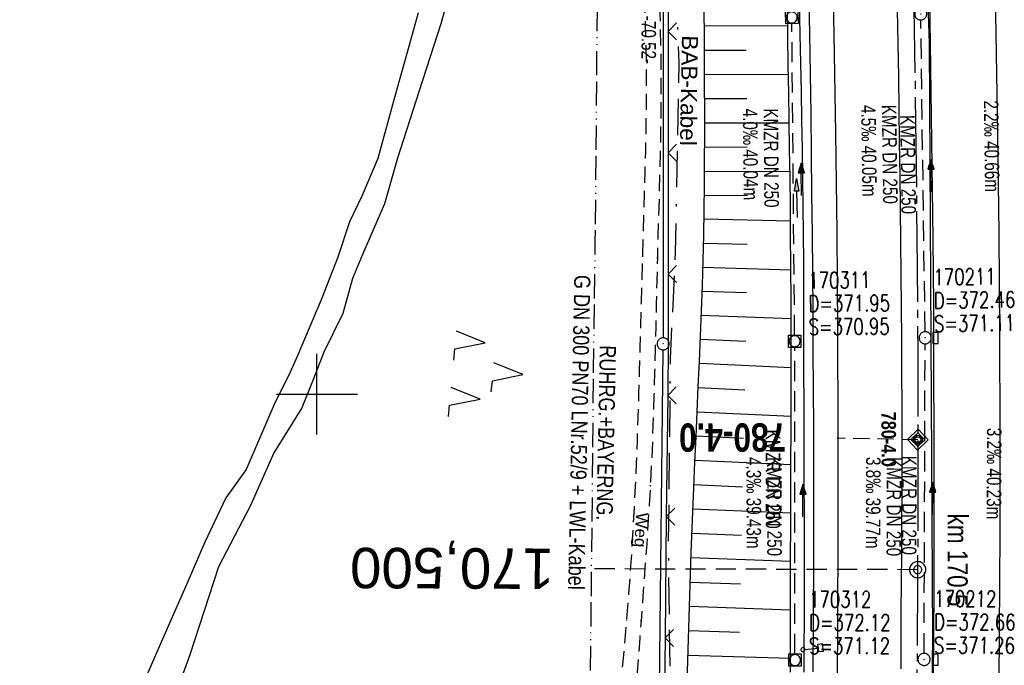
# Model space of a CAD drawing. Extents: x 509535 to 509917, y 455493 to 456443.
# Tile 7 of 34: x 509663 to 509785, y 455666 to 455746. Entities that reach past the tile are written whole.
import ezdxf
from ezdxf.enums import TextEntityAlignment as Align

# ---------------------------------------------------------------- set-up
doc = ezdxf.new("R2010")
doc.units = 0
doc.header["$LTSCALE"] = 10
doc.header["$MEASUREMENT"] = 0
for name, pattern in [('ACAD_ISO13W100', [36, 12, -3, 12, -3, 0, -3, 0, -3]), ('ACAD_ISO16W100', [73, 15, -6.5, 15, -6.5, 15, -7, 1, -7]), ('ACHSE', [5.5, 4, -0.5, 0.5, -0.5]), ('AUSGEZOGEN', [0]), ('LT00', [0]), ('LT11', [0.3, 0.2, -0.1]), ('LT17', [0.15, 0.1, -0.05]), ('STRICHLINIE2', [0.375, 0.25, -0.125])]:
    doc.linetypes.add(name, pattern=pattern)
doc.layers.get('0').update_dxf_attribs({"linetype": 'LT00'})
for name, color, linetype in [('--EK_FBR', 1, 'LT00'), ('--EK_Halt-Pfeil', 4, 'LT00'), ('--EK_Haltung', 7, 'STRICHLINIE2'), ('--EK_Haltung-Text', 140, 'LT00'), ('--EK_Schacht-Text', 5, 'LT00'), ('--EK_ST-93-1', 30, 'LT17'), ('--EK_STATIONSZEICHEN', 19, 'LT00'), ('--EK_STATIONSZEICHEN_NR', 19, 'LT17'), ('--EL_DFK_AB_L', 21, 'LT00'), ('--EL_DFK_AB_P', 7, 'LT00'), ('--EL_Halt-Pfeil', 4, 'LT00'), ('--EL_Haltung', 182, 'STRICHLINIE2'), ('--EL_Haltung-Text', 182, 'LT00'), ('-AX-093', 35, 'ACHSE'), ('-ST-93-1', 250, 'LT00'), ('-ST-93-5', 250, 'LT00'), ('-STATIONSZEICHEN', 19, 'LT00'), ('-STATIONZEICHEN_NR', 19, 'LT00'), ('ABSTAND', 8, 'LT00'), ('BAB-KABEL', 220, 'ACAD_ISO16W100'), ('BAB-KABEL_TEXT', 221, 'Continuous'), ('DFK_AB_L', 21, 'LT00'), ('DFK_AB_P', 7, 'LT00'), ('DFK_KATASTER', 250, 'LT00'), ('DFK_NUTZUNG', 250, 'LT00'), ('FELDWEG_TEXT', 250, 'Continuous'), ('GASLTG', 250, 'ACAD_ISO13W100'), ('GASLTG_TEXT', 250, 'Continuous'), ('PFEIL', 140, 'AUSGEZOGEN'), ('V115_AFBR_BAB', 250, 'LT00'), ('V115_BOESCH', 250, 'LT00'), ('V115_BOSCHUNG', 250, 'LT00'), ('V115_FELDWEG', 250, 'LT11'), ('V115_GRABEN', 250, 'LT00'), ('V115_H_BORD', 8, 'LT00'), ('V115_KA_MULD', 182, 'LT00'), ('V115_KA_PRUF', 182, 'LT00'), ('V115_LD_MARK', 250, 'LT00'), ('V115_RASTER', 250, 'LT00'), ('V115_SCHILD_K', 1, 'LT00'), ('V115_SINKK', 182, 'LT00'), ('V115_ZAUN', 40, 'LT00')]:
    doc.layers.add(name, color=color, linetype=linetype)
doc.styles.add('Arial Fett', font='txt', dxfattribs={"width": 0.8})
doc.styles.add('Beschrift', font='ARIAL.TTF')
doc.styles.add('Haltungsbeschriftung', font='ARIAL.TTF', dxfattribs={"width": 0.75})
doc.styles.add('Knoten', font='ARIALBD.TTF', dxfattribs={"width": 0.8, "height": 1.8})
doc.styles.add('schachtbeschriftung', font='romans.shx', dxfattribs={"width": 0.75, "height": 2})
doc.styles.get("Standard").update_dxf_attribs({"font": 'ARIAL.TTF'})
doc.styles.add('Versorgungsltg', font='ARIAL.TTF', dxfattribs={"width": 0.8, "height": 2})

# ---------------------------------------------------------------- blocks, each defined once
blk = doc.blocks.new('SYMB0003')
at = {"color": 0, "linetype": 'ByBlock'}
for p, q in [((-0.015712, 0), (0.010166, 0.012015)), ((0, -0.021257), (-0.015712, 0)), ((0.010166, 0.012015), (0, -0.021257))]:
    blk.add_line(p, q, dxfattribs=at)
for points in [[(-0.031395, 0.499013), (-0.093691, 0.491144), (-0.154509, 0.475528), (-0.21289, 0.452414), (-0.267913, 0.422164), (-0.318712, 0.385257), (-0.364484, 0.342274), (-0.404509, 0.293893), (-0.438154, 0.240877), (-0.464888, 0.184062), (-0.484292, 0.124345), (-0.496058, 0.062667), (-0.5, 0)], [(-0.5, 0), (-0.496058, -0.062667), (-0.484292, -0.124345), (-0.464888, -0.184062), (-0.438154, -0.240877), (-0.404509, -0.293893), (-0.364485, -0.342274), (-0.318712, -0.385257), (-0.267914, -0.422164), (-0.21289, -0.452414), (-0.154509, -0.475529), (-0.093691, -0.491144), (-0.031395, -0.499014), (0.031395, -0.499014)], [(0.5, 0), (0.496057, 0.062667), (0.484292, 0.124345), (0.464888, 0.184062), (0.438153, 0.240877), (0.404509, 0.293893), (0.364484, 0.342274), (0.318712, 0.385257), (0.267913, 0.422164), (0.21289, 0.452414), (0.154509, 0.475528), (0.093691, 0.491144), (0.031395, 0.499013), (-0.031395, 0.499013)], [(0.031395, -0.499014), (0.093691, -0.491144), (0.154509, -0.475529), (0.21289, -0.452414), (0.267914, -0.422164), (0.318712, -0.385257), (0.364485, -0.342274), (0.404509, -0.293893), (0.438154, -0.240877), (0.464889, -0.184062), (0.484292, -0.124345), (0.496058, -0.062667), (0.5, 0)]]:
    blk.add_lwpolyline(points, dxfattribs=at)
blk = doc.blocks.new('SYMB7221')
at = {"color": 0, "linetype": 'ByBlock'}
for p, q in [((0, 0.435), (-0.11, 0.065)), ((0.11, 0.065), (0, 0.435)), ((0.25, 0.065), (0.11, 0.065)), ((-0.35, -0.065), (-0.46, -0.435)), ((0.35, -0.065), (0.24, -0.435))]:
    blk.add_line(p, q, dxfattribs=at)
for points in [[(-0.1, -0.435), (-0.24, -0.435), (-0.35, -0.065)], [(0.6, -0.435), (0.46, -0.435), (0.35, -0.065)]]:
    blk.add_lwpolyline(points, dxfattribs=at)
blk = doc.blocks.new('Pfreil3')
at = {"layer": 'PFEIL'}
blk.add_hatch(color=256, dxfattribs=at).paths.add_polyline_path([(-1.55, 0.27), (-1.55, -0.27), (0, 0)])
for p, q in [((-1.55, 0), (-4.83, 0)), ((-1.55, -0.27), (-1.55, 0.27)), ((-1.55, 0.27), (0, 0)), ((0, 0), (-1.55, -0.27))]:
    blk.add_line(p, q, dxfattribs=at)
blk = doc.blocks.new('SYMB0011')
at = {"color": 0, "linetype": 'ByBlock'}
for p, q in [((0.5, 0), (-0.5, 0)), ((0, 0.5), (0, -0.5))]:
    blk.add_line(p, q, dxfattribs=at)
blk = doc.blocks.new('SYMB1263')
at = {"color": 0, "linetype": 'ByBlock'}
for p, q in [((0.014231, 0.098982), (-0.014231, 0.098982)), ((-0.014231, -0.098982), (0.014232, -0.098982))]:
    blk.add_line(p, q, dxfattribs=at)
for points in [[(0, 0.1), (0, 0.75), (0.18, 0.75), (0.18, 1), (-0.18, 1), (-0.18, 0.75), (0, 0.75)], [(-0.014231, 0.098982), (-0.041542, 0.090963), (-0.065486, 0.075575), (-0.084125, 0.054064), (-0.095949, 0.028173), (-0.1, 0)], [(-0.1, 0), (-0.095949, -0.028173), (-0.084125, -0.054064), (-0.065486, -0.075575), (-0.041541, -0.090963), (-0.014231, -0.098982)], [(0.1, 0), (0.095949, 0.028173), (0.084125, 0.054064), (0.065486, 0.075575), (0.041541, 0.090963), (0.014231, 0.098982)], [(0.014232, -0.098982), (0.041542, -0.090963), (0.065486, -0.075575), (0.084125, -0.054064), (0.095949, -0.028173), (0.1, 0)]]:
    blk.add_lwpolyline(points, dxfattribs=at)
blk = doc.blocks.new('SYMB1210')
at = {"color": 0, "linetype": 'ByBlock'}
blk.add_line((0.018815, -0.179014), (0.055623, -0.17119), dxfattribs=at)
for points in [[(-0.2, -0.2), (-0.2, 0.2), (0.2, 0.2), (0.2, -0.2), (-0.2, -0.2)], [(0.018815, 0.179014), (-0.018815, 0.179014), (-0.055623, 0.17119), (-0.09, 0.155885), (-0.120444, 0.133766), (-0.145623, 0.105801), (-0.164438, 0.073213), (-0.176067, 0.037424), (-0.18, 0)], [(-0.18, 0), (-0.176067, -0.037424), (-0.164438, -0.073213), (-0.145623, -0.105801), (-0.120444, -0.133766), (-0.09, -0.155885), (-0.055623, -0.17119), (-0.018815, -0.179014), (0.018815, -0.179014)], [(0.18, 0), (0.176067, 0.037424), (0.164438, 0.073213), (0.145623, 0.105801), (0.120444, 0.133766), (0.09, 0.155885), (0.055623, 0.17119), (0.018815, 0.179014)], [(0.055623, -0.17119), (0.09, -0.155885), (0.120444, -0.133766), (0.145623, -0.105801), (0.164438, -0.073213), (0.176067, -0.037424), (0.18, 0)]]:
    blk.add_lwpolyline(points, dxfattribs=at)
blk = doc.blocks.new('SYMB0652')
at = {"color": 0, "linetype": 'ByBlock'}
blk.add_lwpolyline([(-0.15, -0.075), (0.15, -0.075), (0.15, 0.075), (-0.15, 0.075), (-0.15, -0.075)], dxfattribs=at)
blk = doc.blocks.new('SYMB0024')
at = {"color": 0, "linetype": 'ByBlock'}
for p, q in [((-0.5, 0.5), (0, 0)), ((0, 0), (0.5, 0.5))]:
    blk.add_line(p, q, dxfattribs=at)
blk = doc.blocks.new('SYMB0070')
at = {"color": 0, "linetype": 'ByBlock'}
for p, q in [((-0.5, 0), (0.2, 0)), ((0.5, 0), (0.2, 0.1)), ((0.2, 0.1), (0.2, 0)), ((0.468, 0), (0.21, 0.086)), ((0.21, 0.086), (0.21, -0.086)), ((0.21, -0.086), (0.468, 0)), ((0.22, -0.072), (0.437, 0)), ((0.23, -0.058), (0.405, 0)), ((0.24, -0.045), (0.374, 0)), ((0.342, 0), (0.25, 0.031)), ((0.25, 0.031), (0.25, -0.031)), ((0.25, -0.031), (0.342, 0)), ((0.26, -0.017), (0.31, 0)), ((0.27, -0.003), (0.279, 0))]:
    blk.add_line(p, q, dxfattribs=at)
for points in [[(0.2, 0), (0.2, -0.1), (0.5, 0)], [(0.437, 0), (0.22, 0.072), (0.22, -0.072)], [(0.405, 0), (0.23, 0.058), (0.23, -0.058)], [(0.374, 0), (0.24, 0.045), (0.24, -0.045)], [(0.31, 0), (0.26, 0.017), (0.26, -0.017)], [(0.279, 0), (0.27, 0.003), (0.27, -0.003)]]:
    blk.add_lwpolyline(points, dxfattribs=at)
blk = doc.blocks.new('SYMB2')
at = {"color": 0, "linetype": 'ByBlock', "flags": 128}
for points in [[(-0.031395, 0.499013), (-0.093691, 0.491144), (-0.154509, 0.475528), (-0.21289, 0.452414), (-0.267913, 0.422164), (-0.318712, 0.385257), (-0.364484, 0.342274), (-0.404509, 0.293893), (-0.438154, 0.240877), (-0.464888, 0.184062), (-0.484292, 0.124345), (-0.496058, 0.062667), (-0.5, 0)], [(-0.5, 0), (-0.496058, -0.062667), (-0.484292, -0.124345), (-0.464888, -0.184062), (-0.438154, -0.240877), (-0.404509, -0.293893), (-0.364485, -0.342274), (-0.318712, -0.385257), (-0.267914, -0.422164), (-0.21289, -0.452414), (-0.154509, -0.475529), (-0.093691, -0.491144), (-0.031395, -0.499014), (0.031395, -0.499014)], [(0.5, 0), (0.496057, 0.062667), (0.484292, 0.124345), (0.464888, 0.184062), (0.438153, 0.240877), (0.404509, 0.293893), (0.364484, 0.342274), (0.318712, 0.385257), (0.267913, 0.422164), (0.21289, 0.452414), (0.154509, 0.475528), (0.093691, 0.491144), (0.031395, 0.499013), (-0.031395, 0.499013)], [(0.031395, -0.499014), (0.093691, -0.491144), (0.154509, -0.475529), (0.21289, -0.452414), (0.267914, -0.422164), (0.318712, -0.385257), (0.364485, -0.342274), (0.404509, -0.293893), (0.438154, -0.240877), (0.464889, -0.184062), (0.484292, -0.124345), (0.496058, -0.062667), (0.5, 0)]]:
    blk.add_lwpolyline(points, dxfattribs=at)
blk = doc.blocks.new('Netzknoten_SYMB')
at = {"flags": 128}
blk.add_lwpolyline([(0, -0.864), (0.864, 0), (0, 0.864), (-0.864, 0)], close=True, dxfattribs=at)
blk.add_circle((0, 0), 0.36)

msp = doc.modelspace()

# ---------------------------------------------------------------- linework, layer by layer
at = {"layer": '--EK_FBR'}
msp.add_lwpolyline([(509761.41, 455665.67), (509761.46, 455671.94), (509761.49, 455679.91), (509761.5, 455687.88), (509761.48, 455695.85), (509761.46, 455700.65), (509761.43, 455705.44), (509761.4, 455710.24), (509761.36, 455715.03), (509761.32, 455719.83), (509761.27, 455724.77), (509761.21, 455729.72), (509761.15, 455734.67), (509761.08, 455739.61), (509760.99, 455744.56), (509760.91, 455748.63)], dxfattribs=at)
at = {"layer": '--EK_FBR', "color": 2}
for points in [[(509775.81, 455748.47), (509775.9, 455743.41), (509775.99, 455737.35), (509776.08, 455731.29), (509776.16, 455725.23), (509776.22, 455719.17), (509776.29, 455711.07), (509776.33, 455702.96), (509776.36, 455694.86), (509776.36, 455688.62), (509776.36, 455682.38), (509776.34, 455676.14), (509776.3, 455669.9), (509776.27, 455664.94)], [(509771.83, 455747.54), (509771.91, 455743.37), (509771.97, 455739.3), (509772.03, 455735.22), (509772.08, 455731.14), (509772.13, 455727.06), (509772.17, 455722.98), (509772.21, 455718.9), (509772.25, 455714.85), (509772.29, 455710.8), (509772.33, 455706.75), (509772.35, 455702.69), (509772.37, 455698.64), (509772.38, 455694.59), (509772.38, 455691.01), (509772.37, 455687.44), (509772.35, 455683.86), (509772.33, 455680.29), (509772.31, 455676.71), (509772.28, 455673.14), (509772.26, 455669.56), (509772.25, 455666.06)]]:
    msp.add_lwpolyline(points, dxfattribs=at)
at = {"layer": '--EK_Haltung'}
for p, q in [((509759.12, 455707.3), (509758.78, 455745.84)), ((509775.27, 455707.73), (509774.74, 455746.28)), ((509775.15, 455667.96), (509775.27, 455706.23)), ((509759.16, 455667.87), (509759.13, 455705.8))]:
    msp.add_line(p, q, dxfattribs=at)
at = {"layer": '--EK_ST-93-1', "ltscale": 2.5}
msp.add_line((509774.35, 455678.3), (509734.34, 455678.4), dxfattribs=at)
at = {"layer": '--EK_STATIONSZEICHEN_NR', "ltscale": 2}
msp.add_line((509774.37, 455694.38), (509764.37, 455694.55), dxfattribs=at)
at = {"layer": '--EL_DFK_AB_L'}
for p, q in [((509742.88, 455776), (509742.85, 455706.98)), ((509741.8, 455609.51), (509742.84, 455705.48))]:
    msp.add_line(p, q, dxfattribs=at)
at = {"layer": '--EL_Haltung'}
for p, q in [((509759.12, 455707.3), (509758.78, 455745.84)), ((509775.27, 455707.73), (509774.74, 455746.28)), ((509775.15, 455667.96), (509775.27, 455706.23)), ((509759.16, 455667.87), (509759.13, 455705.8))]:
    msp.add_line(p, q, dxfattribs=at)
at = {"layer": '-AX-093', "ltscale": 0.2}
msp.add_lwpolyline([(509771.06, 455832.67), (509771.72, 455818.52), (509772.29, 455804.37), (509772.8, 455790.22), (509773.23, 455776.06), (509773.59, 455761.91), (509773.88, 455747.75), (509774.1, 455733.59), (509774.26, 455719.43), (509774.35, 455705.26), (509774.38, 455691.1), (509774.34, 455676.94), (509774.24, 455662.78)], dxfattribs=at)
at = {"layer": 'BAB-KABEL', "ltscale": 0.03, "flags": 128}
msp.add_lwpolyline([(509651.99, 456424.78), (509670.82, 456365.75), (509672.68, 456359.45), (509656.28, 456346.09), (509661.63, 456318.85), (509681.16, 456323.49), (509686.88, 456299.25), (509691.52, 456276.96), (509696.36, 456254.1), (509698.03, 456247.41), (509697.82, 456236.7), (509703.34, 456208.42), (509708, 456177.84), (509713.01, 456144.68), (509717.32, 456116.69), (509721.29, 456086.1), (509724.58, 456056.89), (509728.2, 456022), (509732.51, 455987.78), (509734.93, 455959.1), (509737.19, 455922.47), (509739.44, 455887.39), (509741.17, 455845.09), (509743.38, 455778.71), (509743.92, 455765.94), (509744.78, 455741.01), (509744.35, 455717.58), (509743.71, 455704.36), (509743.48, 455680.9), (509743.81, 455655.76), (509744.35, 455638.57), (509743.92, 455619.98), (509744.03, 455598.28), (509744.88, 455574.42), (509745.02, 455570.73), (509745.41, 455559.94), (509746.46, 455539.74), (509746.86, 455517.32), (509747.13, 455504.69)], dxfattribs=at)
at = {"layer": 'DFK_AB_L'}
for p, q in [((509742.88, 455776), (509742.85, 455706.98)), ((509741.8, 455609.51), (509742.84, 455705.48))]:
    msp.add_line(p, q, dxfattribs=at)
at = {"layer": 'DFK_KATASTER'}
for p, q in [((509718.59, 455757.6), (509715.34, 455745.82)), ((509712.51, 455747.18), (509711.51, 455743.46)), ((509715.34, 455745.82), (509712.65, 455737.5)), ((509711.51, 455743.46), (509709.6, 455736.71)), ((509709.6, 455736.71), (509707.54, 455729.15)), ((509712.65, 455737.5), (509709.95, 455729.18)), ((509707.54, 455729.15), (509705.55, 455724.51)), ((509709.95, 455729.18), (509708.37, 455723.54)), ((509705.55, 455724.51), (509704.04, 455721.33)), ((509708.37, 455723.54), (509705.65, 455717.28)), ((509704.04, 455721.33), (509702.59, 455716.94)), ((509705.65, 455717.28), (509704.39, 455714.31)), ((509702.59, 455716.94), (509700.51, 455711.69)), ((509704.39, 455714.31), (509703.19, 455709.97)), ((509700.51, 455711.69), (509697.55, 455704.68)), ((509703.19, 455709.97), (509700.85, 455705.22)), ((509700.85, 455705.22), (509699.59, 455701.9)), ((509697.55, 455704.68), (509696.53, 455702.36)), ((509696.53, 455702.36), (509694.82, 455699.02)), ((509699.59, 455701.9), (509698.14, 455698.31)), ((509694.82, 455699.02), (509691.22, 455690.69)), ((509698.14, 455698.31), (509694.65, 455692.74)), ((509694.65, 455692.74), (509691.78, 455686.23)), ((509691.22, 455690.69), (509688.71, 455687.19)), ((509688.71, 455687.19), (509686.12, 455681.69)), ((509691.78, 455686.23), (509687.82, 455678.65)), ((509686.12, 455681.69), (509683.89, 455676.54)), ((509687.82, 455678.65), (509684.26, 455667.76)), ((509683.89, 455676.54), (509681.46, 455671.04)), ((509681.46, 455671.04), (509678.49, 455664.22)), ((509684.26, 455667.76), (509681.07, 455658.94))]:
    msp.add_line(p, q, dxfattribs=at)
at = {"layer": 'GASLTG', "ltscale": 0.025, "flags": 128}
msp.add_lwpolyline([(509576.64, 456416.86), (509580.42, 456407.74), (509587.24, 456392.18), (509591.42, 456382.27), (509597.66, 456365.03), (509604.75, 456344.5), (509608.5, 456332.06), (509616.69, 456303.9), (509621.74, 456286.7), (509623.05, 456279.51), (509625.2, 456264.88), (509628.28, 456228.9), (509627.76, 456227.65), (509626.73, 456226.11), (509624.81, 456225), (509619.29, 456223.6), (509599.24, 456219.11), (509590.54, 456217.56), (509588.78, 456216.68), (509588.11, 456214.99), (509588, 456213.31), (509590.7, 456177.75), (509590.25, 456175.17), (509586.8, 456115.33), (509601.51, 456073.24), (509608.12, 456055.24), (509610.22, 456049.99), (509615.8, 456040.04), (509651.21, 455979.5), (509663.5, 455954.04), (509676.39, 455920.74), (509705.32, 455849.52), (509725.25, 455800.42), (509734.94, 455779.14), (509734.41, 455718.88), (509734.2, 455703.01), (509733.7, 455653.34), (509733.32, 455613.95), (509732.96, 455610.18), (509732.76, 455606.91), (509732.7, 455601.24), (509731.56, 455550.22), (509730.86, 455531.77), (509730.15, 455502.9)], dxfattribs=at)
at = {"layer": 'V115_AFBR_BAB'}
msp.add_lwpolyline([(509761.41, 455665.67), (509761.46, 455671.94), (509761.49, 455679.91), (509761.5, 455687.88), (509761.48, 455695.85), (509761.46, 455700.65), (509761.43, 455705.44), (509761.4, 455710.24), (509761.36, 455715.03), (509761.32, 455719.83), (509761.27, 455724.77), (509761.21, 455729.72), (509761.15, 455734.67), (509761.08, 455739.61), (509760.99, 455744.56), (509760.91, 455748.63)], dxfattribs=at)
at = {"layer": 'V115_AFBR_BAB', "color": 0}
for points in [[(509775.81, 455748.47), (509775.9, 455743.41), (509775.99, 455737.35), (509776.08, 455731.29), (509776.16, 455725.23), (509776.22, 455719.17), (509776.29, 455711.07), (509776.33, 455702.96), (509776.36, 455694.86), (509776.36, 455688.62), (509776.36, 455682.38), (509776.34, 455676.14), (509776.3, 455669.9), (509776.27, 455664.94)], [(509771.83, 455747.54), (509771.91, 455743.37), (509771.97, 455739.3), (509772.03, 455735.22), (509772.08, 455731.14), (509772.13, 455727.06), (509772.17, 455722.98), (509772.21, 455718.9), (509772.25, 455714.85), (509772.29, 455710.8), (509772.33, 455706.75), (509772.35, 455702.69), (509772.37, 455698.64), (509772.38, 455694.59), (509772.38, 455691.01), (509772.37, 455687.44), (509772.35, 455683.86), (509772.33, 455680.29), (509772.31, 455676.71), (509772.28, 455673.14), (509772.26, 455669.56), (509772.25, 455666.06)]]:
    msp.add_lwpolyline(points, dxfattribs=at)
at = {"layer": 'V115_BOESCH'}
msp.add_lwpolyline([(509745.82, 455664.38), (509745.94, 455668.4), (509746.06, 455672.41), (509746.19, 455676.43), (509746.33, 455680.44), (509746.48, 455684.45), (509746.64, 455688.47), (509746.78, 455691.59), (509746.92, 455694.71), (509747.06, 455697.83), (509747.2, 455700.95), (509747.34, 455704.07), (509747.47, 455707.19), (509747.59, 455710.32), (509747.7, 455713.44), (509747.79, 455716.56), (509747.87, 455719.68), (509747.93, 455722.76), (509747.96, 455725.84), (509747.98, 455728.91), (509747.99, 455731.99), (509747.99, 455735.07), (509747.98, 455738.15), (509747.97, 455741.23), (509747.95, 455744.31), (509747.94, 455747.39)], dxfattribs=at)
at = {"layer": 'V115_BOSCHUNG'}
for p, q in [((509747.95, 455745.55), (509758.25, 455745.58)), ((509747.96, 455742.55), (509753.13, 455742.56)), ((509747.98, 455739.55), (509758.35, 455739.58)), ((509747.99, 455736.55), (509753.19, 455736.56)), ((509747.99, 455733.56), (509758.45, 455733.56)), ((509747.99, 455730.58), (509753.24, 455730.56)), ((509747.98, 455727.6), (509758.54, 455727.53)), ((509747.95, 455724.63), (509753.27, 455724.56)), ((509747.91, 455721.67), (509758.62, 455721.46)), ((509747.85, 455718.7), (509753.25, 455718.56)), ((509747.77, 455715.73), (509758.67, 455715.4)), ((509747.68, 455712.76), (509753.18, 455712.56)), ((509747.57, 455709.77), (509758.69, 455709.35)), ((509747.45, 455706.8), (509753.08, 455706.56)), ((509747.33, 455703.82), (509758.7, 455703.31)), ((509747.19, 455700.83), (509752.95, 455700.56)), ((509747.06, 455697.83), (509758.69, 455697.29)), ((509746.92, 455694.84), (509752.8, 455694.56)), ((509746.79, 455691.83), (509758.67, 455691.3)), ((509746.66, 455688.82), (509752.66, 455688.56)), ((509746.53, 455685.81), (509758.65, 455685.32)), ((509746.42, 455682.8), (509752.53, 455682.56)), ((509746.31, 455679.79), (509758.62, 455679.34)), ((509746.2, 455676.77), (509752.41, 455676.56)), ((509746.1, 455673.78), (509758.6, 455673.35)), ((509746.01, 455670.77), (509752.3, 455670.56)), ((509745.92, 455667.75), (509758.59, 455667.38))]:
    msp.add_line(p, q, dxfattribs=at)
at = {"layer": 'V115_FELDWEG', "flags": 128}
for points in [[(509663.46, 455961.16), (509665.37, 455956.47), (509667.29, 455951.78), (509669.2, 455947.08), (509671.1, 455942.39), (509673.01, 455937.69), (509674.66, 455933.59), (509676.32, 455929.48), (509677.97, 455925.38), (509679.62, 455921.27), (509681.28, 455917.17), (509682.93, 455913.06), (509684.17, 455910), (509685.4, 455906.93), (509686.64, 455903.87), (509687.87, 455900.8), (509689.09, 455897.74), (509690.31, 455894.66), (509691.52, 455891.59), (509692.71, 455888.51), (509693.9, 455885.43), (509695.07, 455882.34), (509696.13, 455879.5), (509697.18, 455876.65), (509698.22, 455873.8), (509699.26, 455870.94), (509700.29, 455868.09), (509701.32, 455865.23), (509702.35, 455862.38), (509703.39, 455859.52), (509704.43, 455856.67), (509705.48, 455853.82), (509706.55, 455850.98), (509708.3, 455846.38), (509710.1, 455841.79), (509711.93, 455837.22), (509713.79, 455832.66), (509715.69, 455828.11), (509717.62, 455823.58), (509719.58, 455819.06), (509721.57, 455814.56), (509723.58, 455810.07), (509724.61, 455807.79), (509725.65, 455805.52), (509726.69, 455803.24), (509727.73, 455800.97), (509728.77, 455798.69), (509729.81, 455796.41), (509730.84, 455794.13), (509731.86, 455791.84), (509732.63, 455790.1), (509733.38, 455788.35), (509734.13, 455786.6), (509734.85, 455784.84), (509735.56, 455783.08), (509736.24, 455781.3), (509736.9, 455779.52), (509737.52, 455777.73), (509738.11, 455775.93), (509738.66, 455774.12), (509739.17, 455772.29), (509739.71, 455770.15), (509740.19, 455767.99), (509740.61, 455765.82), (509740.98, 455763.63), (509741.3, 455761.44), (509741.58, 455759.23), (509741.81, 455757.02), (509742.01, 455754.81), (509742.17, 455752.59), (509742.3, 455750.37), (509742.4, 455748.14), (509742.49, 455745.53), (509742.54, 455742.92), (509742.57, 455740.31), (509742.58, 455737.7), (509742.56, 455735.09), (509742.53, 455732.49), (509742.48, 455729.88), (509742.42, 455727.28), (509742.35, 455724.67), (509742.28, 455722.07), (509742.2, 455719.46), (509742.13, 455716.86), (509742.06, 455714.03), (509742, 455711.21), (509741.93, 455708.39), (509741.86, 455705.57), (509741.79, 455702.75), (509741.71, 455699.93), (509741.62, 455697.11), (509741.52, 455694.29), (509741.4, 455691.47), (509741.26, 455688.65), (509741.12, 455686.26), (509740.97, 455683.87), (509740.81, 455681.49), (509740.64, 455679.1), (509740.47, 455676.71), (509740.29, 455674.33), (509740.11, 455671.94), (509739.95, 455669.84), (509739.8, 455667.73), (509739.65, 455665.62), (509739.52, 455663.52), (509739.39, 455661.41), (509739.28, 455659.3), (509739.19, 455657.19), (509739.1, 455654.6), (509739.03, 455652.01), (509739, 455649.42), (509738.98, 455646.83), (509738.98, 455644.24), (509738.99, 455641.65), (509739.01, 455639.06), (509739.04, 455636.47), (509739.1, 455632.32), (509739.17, 455628.18), (509739.25, 455624.04), (509739.35, 455619.89), (509739.47, 455615.75), (509739.6, 455611.61), (509739.73, 455607.95), (509739.87, 455604.29), (509740.02, 455600.63), (509740.18, 455596.97), (509740.34, 455593.31), (509740.51, 455589.66), (509740.68, 455586.01), (509740.83, 455582.89), (509740.97, 455579.77), (509741.11, 455576.65), (509741.25, 455573.53), (509741.38, 455570.4), (509741.5, 455567.27), (509741.62, 455564.13), (509741.72, 455560.98), (509741.82, 455557.82), (509741.87, 455555.95), (509741.91, 455554.07), (509741.94, 455552.19), (509741.95, 455550.32), (509741.93, 455548.44), (509741.89, 455546.57), (509741.82, 455544.7), (509741.7, 455542.84), (509741.55, 455540.99), (509741.35, 455539.15), (509741.09, 455537.32), (509740.79, 455535.51), (509740.42, 455533.71), (509739.98, 455531.93), (509739.51, 455530.29), (509738.99, 455528.67), (509738.41, 455527.06), (509737.79, 455525.47), (509737.12, 455523.88), (509736.42, 455522.31), (509735.68, 455520.75), (509734.91, 455519.2), (509734.12, 455517.65), (509733.3, 455516.11), (509732.47, 455514.58), (509731.63, 455513.05), (509730.78, 455511.53), (509729.92, 455510.01), (509729.07, 455508.49), (509727.77, 455506.15), (509726.47, 455503.81), (509725.72, 455502.44)], [(509722.82, 455502.13), (509723.39, 455503.19), (509724.56, 455505.33), (509725.74, 455507.46), (509726.94, 455509.6), (509727.79, 455511.11), (509728.65, 455512.62), (509729.51, 455514.13), (509730.37, 455515.64), (509731.22, 455517.16), (509732.05, 455518.68), (509732.86, 455520.21), (509733.65, 455521.75), (509734.4, 455523.3), (509735.13, 455524.85), (509735.81, 455526.42), (509736.45, 455528), (509737.04, 455529.59), (509737.57, 455531.2), (509738.04, 455532.83), (509738.47, 455534.54), (509738.84, 455536.28), (509739.14, 455538.02), (509739.38, 455539.78), (509739.58, 455541.56), (509739.73, 455543.34), (509739.84, 455545.14), (509739.91, 455546.94), (509739.95, 455548.75), (509739.96, 455550.56), (509739.94, 455552.37), (509739.91, 455554.19), (509739.87, 455556), (509739.81, 455557.81), (509739.71, 455560.95), (509739.6, 455564.07), (509739.47, 455567.18), (509739.34, 455570.29), (509739.21, 455573.38), (509739.06, 455576.48), (509738.92, 455579.57), (509738.77, 455582.66), (509738.63, 455585.76), (509738.43, 455590.01), (509738.24, 455594.27), (509738.06, 455598.54), (509737.88, 455602.81), (509737.71, 455607.08), (509737.55, 455611.34), (509737.4, 455615.53), (509737.25, 455619.71), (509737.13, 455623.9), (509737.02, 455628.08), (509736.92, 455632.26), (509736.84, 455636.45), (509736.81, 455638.77), (509736.79, 455641.09), (509736.78, 455643.41), (509736.78, 455645.74), (509736.8, 455648.06), (509736.85, 455650.38), (509736.91, 455652.7), (509737.01, 455655.01), (509737.13, 455657.33), (509737.25, 455659.17), (509737.39, 455661.02), (509737.54, 455662.86), (509737.7, 455664.7), (509737.86, 455666.54), (509738.03, 455668.38), (509738.19, 455670.22), (509738.35, 455672.07), (509738.62, 455675.37), (509738.86, 455678.69), (509739.07, 455682), (509739.26, 455685.31), (509739.43, 455688.63), (509739.55, 455691.47), (509739.66, 455694.31), (509739.76, 455697.15), (509739.85, 455699.99), (509739.93, 455702.83), (509740, 455705.67), (509740.08, 455708.51), (509740.15, 455711.35), (509740.23, 455714.19), (509740.31, 455717.03), (509740.39, 455719.64), (509740.47, 455722.24), (509740.55, 455724.85), (509740.62, 455727.45), (509740.69, 455730.06), (509740.74, 455732.67), (509740.77, 455735.28), (509740.79, 455737.88), (509740.78, 455740.49), (509740.74, 455743.1), (509740.68, 455745.71), (509740.58, 455748.33), (509740.45, 455750.68), (509740.29, 455753.03), (509740.1, 455755.37), (509739.86, 455757.72), (509739.57, 455760.05), (509739.24, 455762.38), (509738.86, 455764.7), (509738.41, 455767.01), (509737.91, 455769.3), (509737.35, 455771.57), (509736.8, 455773.56), (509736.2, 455775.53), (509735.56, 455777.49), (509734.87, 455779.44), (509734.16, 455781.38), (509733.41, 455783.31), (509732.64, 455785.23), (509731.84, 455787.14), (509731.02, 455789.05), (509730.19, 455790.94), (509729.18, 455793.23), (509728.15, 455795.5), (509727.11, 455797.77), (509726.07, 455800.04), (509725.02, 455802.3), (509723.97, 455804.57), (509722.93, 455806.83), (509721.88, 455809.09), (509720.2, 455812.78), (509718.53, 455816.48), (509716.89, 455820.2), (509715.26, 455823.92), (509713.66, 455827.65), (509712.09, 455831.39), (509710.54, 455835.15), (509709.03, 455838.91), (509707.54, 455842.69), (509706.09, 455846.48), (509704.67, 455850.28), (509703.71, 455852.92), (509702.76, 455855.56), (509701.83, 455858.2), (509700.9, 455860.84), (509699.98, 455863.49), (509699.06, 455866.14), (509698.14, 455868.78), (509697.22, 455871.43), (509696.29, 455874.07), (509695.35, 455876.71), (509694.39, 455879.34), (509693.42, 455881.97), (509692.36, 455884.77), (509691.28, 455887.57), (509690.19, 455890.36), (509689.08, 455893.14), (509687.96, 455895.92), (509686.83, 455898.69), (509685.69, 455901.46), (509684.55, 455904.23), (509683.4, 455907), (509682.26, 455909.77), (509681.12, 455912.54), (509679.68, 455916.04), (509678.25, 455919.55), (509676.83, 455923.06), (509675.42, 455926.56), (509674, 455930.07), (509672.59, 455933.58), (509671.18, 455937.09), (509668.83, 455942.92), (509666.47, 455948.76), (509664.12, 455954.59), (509661.77, 455960.42)]]:
    msp.add_lwpolyline(points, dxfattribs=at)
at = {"layer": 'V115_GRABEN'}
for points in [[(509759.63, 455750.56), (509759.76, 455744.47), (509759.83, 455740.94), (509759.91, 455737.41), (509759.97, 455733.88), (509760.04, 455730.35), (509760.09, 455726.83), (509760.14, 455723.3), (509760.17, 455719.77), (509760.2, 455716.32), (509760.21, 455712.86), (509760.22, 455709.41), (509760.23, 455705.96), (509760.23, 455702.51), (509760.24, 455699.06), (509760.24, 455695.6), (509760.26, 455692.22), (509760.27, 455688.84), (509760.29, 455685.47), (509760.3, 455682.09), (509760.31, 455678.71), (509760.31, 455675.33), (509760.3, 455671.95), (509760.27, 455668.8), (509760.24, 455665.64)], [(509758.59, 455665.64), (509758.6, 455668.8), (509758.6, 455671.96), (509758.61, 455675.89), (509758.62, 455679.81), (509758.64, 455683.74), (509758.66, 455687.67), (509758.67, 455691.59), (509758.69, 455695.52), (509758.69, 455699.57), (509758.7, 455703.62), (509758.7, 455707.67), (509758.68, 455711.71), (509758.66, 455715.76), (509758.63, 455719.81), (509758.6, 455723.3), (509758.55, 455726.78), (509758.5, 455730.27), (509758.45, 455733.76), (509758.39, 455737.24), (509758.33, 455740.73), (509758.28, 455744.22), (509758.22, 455747.72)]]:
    msp.add_lwpolyline(points, dxfattribs=at)
at = {"layer": 'V115_H_BORD'}
msp.add_lwpolyline([(509671.78, 456426.86), (509671.92, 456426.44), (509692.11, 456354.34), (509694.18, 456346.3), (509696.67, 456336.81), (509698.23, 456330.83), (509720.59, 456236.11), (509730.62, 456186.77), (509739.18, 456139.2), (509750.68, 456066.3), (509760.28, 455991.46), (509767.39, 455917.16), (509772.44, 455842.62), (509775.79, 455743.42), (509776.17, 455669.89), (509775.53, 455620.76), (509773.23, 455546.89), (509771.28, 455507.23)], dxfattribs=at)
at = {"layer": 'V115_LD_MARK'}
for points in [[(509760.84, 455836.05), (509761.49, 455822.63), (509762.07, 455809.2), (509762.59, 455795.77), (509763.05, 455782.34), (509763.44, 455768.9), (509763.74, 455756.7), (509763.99, 455744.5), (509764.19, 455732.29), (509764.34, 455720.08), (509764.43, 455707.88), (509764.48, 455695.67), (509764.48, 455683.47), (509764.44, 455671.26), (509764.34, 455659.05)], [(509781.21, 455831.1), (509781.78, 455818.73), (509782.29, 455806.36), (509782.75, 455793.98), (509783.15, 455781.6), (509783.5, 455769.23), (509783.8, 455756.89), (509784.04, 455744.56), (509784.23, 455732.23), (509784.38, 455719.89), (509784.47, 455707.55), (509784.51, 455695.22), (509784.51, 455682.88), (509784.45, 455670.55), (509784.36, 455658.21)]]:
    msp.add_lwpolyline(points, dxfattribs=at)
at = {"layer": 'V115_RASTER'}
for p, q in [((509700, 455695), (509700, 455705)), ((509695, 455700), (509705, 455700))]:
    msp.add_line(p, q, dxfattribs=at)
at = {"layer": 'V115_ZAUN'}
for p, q in [((509743.46, 455759.86), (509743.47, 455744.86)), ((509743.47, 455744.86), (509743.47, 455729.86)), ((509743.47, 455729.86), (509743.47, 455714.86)), ((509743.41, 455699.86), (509743.24, 455684.86)), ((509743.24, 455684.86), (509743.08, 455669.86)), ((509743.08, 455669.86), (509742.92, 455654.86))]:
    msp.add_line(p, q, dxfattribs=at)
msp.add_lwpolyline([(509743.47, 455714.86), (509743.48, 455706.17), (509743.41, 455699.86)], dxfattribs=at)

# ---------------------------------------------------------------- block references
at = {"layer": '--EK_Halt-Pfeil', "yscale": 4, "zscale": 4}
for p, xscale, rotation in [((509759.95, 455726.58), 4.000000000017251, 90.51382000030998), ((509776, 455727.02), 4.00000000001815, 90.78802000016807), ((509776.21, 455687.09), 4.000000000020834, 89.80841000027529), ((509760.15, 455686.84), 3.999999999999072, 90.05063000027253)]:
    msp.add_blockref('SYMB0070', p, dxfattribs=dict(at, xscale=xscale, rotation=rotation))
at = {"layer": '--EK_STATIONSZEICHEN', "linetype": 'Continuous', "lineweight": 0, "xscale": 1.499999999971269, "yscale": 1.5, "zscale": 1.5, "rotation": 179.0126842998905}
msp.add_blockref('Netzknoten_SYMB', (509774.37, 455694.38), dxfattribs=at)
at = {"layer": '--EL_DFK_AB_P', "xscale": 1.500000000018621, "yscale": 1.5, "zscale": 1.5, "rotation": 264.7377099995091}
msp.add_blockref('SYMB0003', (509742.85, 455706.23), dxfattribs=at)
at = {"layer": '--EL_Halt-Pfeil', "yscale": 4, "zscale": 4}
for p, xscale, rotation in [((509759.95, 455726.58), 4.000000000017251, 90.51382000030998), ((509776, 455727.02), 4.00000000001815, 90.78802000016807), ((509776.21, 455687.09), 4.000000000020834, 89.80841000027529), ((509760.15, 455686.84), 3.999999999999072, 90.05063000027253)]:
    msp.add_blockref('SYMB0070', p, dxfattribs=dict(at, xscale=xscale, rotation=rotation))
at = {"layer": '-ST-93-1', "rotation": 274.1956499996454}
msp.add_blockref('SYMB2', (509774.35, 455678.3), dxfattribs=at)
at = {"layer": '-ST-93-5', "xscale": 1.999999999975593, "yscale": 2, "zscale": 2, "rotation": 274.1956499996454}
msp.add_blockref('SYMB2', (509774.35, 455678.3), dxfattribs=at)
at = {"layer": '-STATIONSZEICHEN', "linetype": 'Continuous', "lineweight": 0, "rotation": 179.0126842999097}
msp.add_blockref('Netzknoten_SYMB', (509774.37, 455694.38), dxfattribs=at)
at = {"layer": 'DFK_AB_P', "xscale": 1.500000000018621, "yscale": 1.5, "zscale": 1.5, "rotation": 264.7377099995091}
msp.add_blockref('SYMB0003', (509742.85, 455706.23), dxfattribs=at)
at = {"layer": 'DFK_NUTZUNG', "xscale": 10.00000000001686, "yscale": 10, "zscale": 10, "rotation": 264.7377100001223}
msp.add_blockref('SYMB7221', (509721.16, 455702.83), dxfattribs=at)
at = {"layer": 'PFEIL', "rotation": 91.00000000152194}
msp.add_blockref('Pfreil3', (509759.34, 455726.67), dxfattribs=at)
at = {"layer": 'V115_FELDWEG', "xscale": 0.1000000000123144, "yscale": 0.09999999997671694, "zscale": 0.1, "rotation": 275.9993999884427}
for p in [(509740.31, 455717.03), (509742.13, 455716.86), (509739.43, 455688.63), (509741.26, 455688.65), (509738.35, 455672.07), (509740.11, 455671.94)]:
    msp.add_blockref('SYMB0011', p, dxfattribs=at)
at = {"layer": 'V115_KA_MULD', "zscale": 3.8}
for p, xscale, yscale, rotation in [((509758.77, 455746.59), 3.800000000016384, 3.79999999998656, 270.9390349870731), ((509759.13, 455706.55), 3.800000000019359, 3.799999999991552, 270.0416758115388), ((509759.16, 455667.12), 3.800000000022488, 3.79999999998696, 269.9062710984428)]:
    msp.add_blockref('SYMB1210', p, dxfattribs=dict(at, xscale=xscale, yscale=yscale, rotation=rotation))
at = {"layer": 'V115_KA_PRUF', "xscale": 1.49999999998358, "yscale": 1.5, "zscale": 1.5, "rotation": 275.9994000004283}
for p in [(509774.73, 455747.03), (509775.28, 455706.98), (509775.14, 455667.21)]:
    msp.add_blockref('SYMB0003', p, dxfattribs=at)
at = {"layer": 'V115_SCHILD_K', "xscale": 2.500000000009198, "yscale": 2.5, "zscale": 2.5, "rotation": 275.9993999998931}
msp.add_blockref('SYMB1263', (509760.15, 455668.42), dxfattribs=at)
at = {"layer": 'V115_SINKK', "zscale": 4.5}
for p, xscale, yscale, rotation in [((509776.55, 455706.96), 4.50000000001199, 4.499999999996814, 270.3201835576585), ((509776.54, 455667.17), 4.500000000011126, 4.499999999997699, 269.4831606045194)]:
    msp.add_blockref('SYMB0652', p, dxfattribs=dict(at, xscale=xscale, yscale=yscale, rotation=rotation))
at = {"layer": 'V115_ZAUN', "yscale": 2.099999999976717, "zscale": 2.1}
for p, xscale, rotation in [((509743.47, 455744.86), 2.100000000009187, 270.0156600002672), ((509743.47, 455729.86), 2.100000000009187, 270.0156600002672), ((509743.47, 455714.86), 2.100000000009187, 270.0156600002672), ((509743.41, 455699.86), 2.100000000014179, 269.3753700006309), ((509743.24, 455684.86), 2.100000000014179, 269.3753700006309), ((509743.08, 455669.86), 2.100000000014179, 269.3753700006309)]:
    msp.add_blockref('SYMB0024', p, dxfattribs=dict(at, xscale=xscale, rotation=rotation))

# ---------------------------------------------------------------- texts
at = {"layer": '--EK_Haltung-Text', "style": 'Haltungsbeschriftung', "width": 0.75}
for s, rotation, p in [('4.5‰ 40.05m', -89.212, (509767.35, 455735.75)), ('KMZR DN 250', -89.212, (509769.91, 455735.78)), ('2.2‰ 40.66m', -89.2015, (509782.54, 455736.32)), ('4.0‰ 40.04m', -89.4862, (509752.71, 455735.31)), ('KMZR DN 250', -89.4862, (509755.27, 455735.34)), ('3.2‰ 40.23m', -90.1808, (509782.93, 455695.85)), ('4.3‰ 39.43m', -89.9494, (509753.16, 455692.23)), ('KMZR DN 250', -89.9494, (509755.72, 455692.24)), ('3.8‰ 39.77m', -90.1916, (509767.97, 455692.24)), ('KMZR DN 250', -90.1916, (509770.53, 455692.23))]:
    msp.add_text(s, height=1.8, rotation=rotation, dxfattribs=at).set_placement(p)
at = {"layer": '--EK_Schacht-Text', "style": 'schachtbeschriftung', "width": 0.75}
for s, rotation, p in [('170311', 0.5138, (509760.82, 455713.08)), ('170211', 0.788, (509776.32, 455713.47)), ('D=371.95', 0.5138, (509760.85, 455710.2)), ('D=372.46', 0.788, (509776.36, 455710.59)), ('S=371.11', 0.788, (509776.39, 455707.71)), ('S=370.95', 0.5138, (509760.87, 455707.32)), ('170312', 0.0506, (509760.91, 455673.63)), ('170212', -0.1916, (509776.38, 455673.72)), ('D=372.12', 0.0506, (509760.91, 455670.75)), ('D=372.66', -0.1916, (509776.37, 455670.84)), ('S=371.12', 0.0506, (509760.91, 455667.87)), ('S=371.26', -0.1916, (509776.36, 455667.96))]:
    msp.add_text(s, height=2, rotation=rotation, dxfattribs=at).set_placement(p)
at = {"layer": '--EK_ST-93-1', "style": 'Beschrift'}
msp.add_text('170,500', height=5, rotation=-180.2515, dxfattribs=at).set_placement((509729.34, 455678.41), align=Align.MIDDLE_LEFT)
at = {"layer": '--EK_STATIONSZEICHEN_NR', "style": 'Knoten', "width": 0.8}
msp.add_text('780-4.0', height=3.5, rotation=180.1051, dxfattribs=at).set_placement((509758.07, 455694.66), align=Align.MIDDLE_LEFT)
at = {"layer": '--EL_Haltung-Text', "style": 'Haltungsbeschriftung', "width": 0.75}
for rotation, p in [(-89.4862, (509755.27, 455735.34)), (-89.212, (509772.18, 455734.52)), (-89.9494, (509755.54, 455695.63)), (-90.1916, (509772.43, 455692.39))]:
    msp.add_text('KMZR DN 250', height=1.8, rotation=rotation, dxfattribs=at).set_placement(p)
at = {"layer": '-ST-93-5', "style": 'Arial Fett', "width": 0.8}
msp.add_text('km 170.5', height=2.5, rotation=-90.2518, dxfattribs=at).set_placement((509778.08, 455685.25))
at = {"layer": '-STATIONZEICHEN_NR', "style": 'Knoten', "width": 0.8}
msp.add_text('780-4.0', height=1.8, rotation=270.1051, dxfattribs=at).set_placement((509771.67, 455694.43), align=Align.TOP_CENTER)
at = {"layer": 'ABSTAND', "width": 0.75}
msp.add_text(' -70.52-', height=1.8, rotation=-90.0236, dxfattribs=at).set_placement((509740.17, 455747.32))
at = {"layer": 'BAB-KABEL_TEXT', "insert": (509745.02, 455737.57), "char_height": 2, "attachment_point": 8, "rotation": 268.9517, "style": 'Beschrift'}
msp.add_mtext('BAB-Kabel', dxfattribs=at)
at = {"layer": 'FELDWEG_TEXT', "insert": (509739.05, 455685.42), "char_height": 1.5, "attachment_point": 7, "rotation": 266.9327, "style": 'Beschrift'}
msp.add_mtext('Weg', dxfattribs=at)
at = {"layer": 'GASLTG_TEXT', "insert": (509734.12, 455695.25), "char_height": 2, "attachment_point": 5, "rotation": 268.8708, "style": 'Versorgungsltg'}
msp.add_mtext('{\\fArial|b0|i0|c238|p34;RUHRG.+BAYERNG.\\PG DN 300} {\\fArial|b0|i0|c238|p34;PN70 LNr.52/9 + LWL-Kabel}', dxfattribs=at)

doc.saveas('drawing.dxf')
